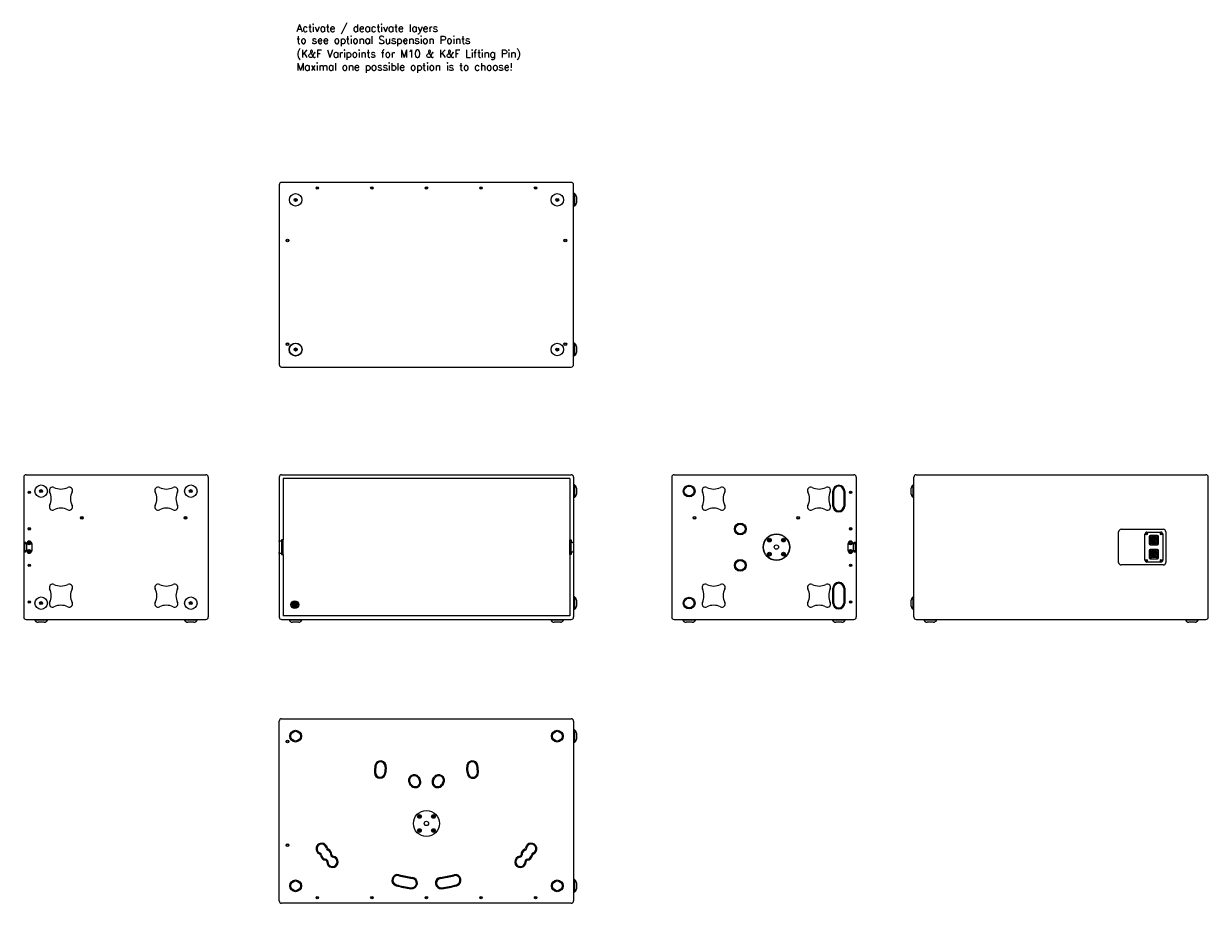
# Model space of a CAD drawing. Extents: x -509 to 4240, y -661 to 2865.
import ezdxf

# ---------------------------------------------------------------- set-up
doc = ezdxf.new("R2010")
doc.units = 0
doc.linetypes.add('Durchgehend', pattern=[0])
for name, color, linetype, lineweight in [('KF_NOMOS_XLT_BOTTOM', 7, 'Durchgehend', 25), ('KF_NOMOS_XLT_LEFT', 7, 'Durchgehend', 25), ('KF_NOMOS_XLT_REAR', 7, 'Durchgehend', 25), ('KF_NOMOS_XLT_RIGHT', 7, 'Durchgehend', 25), ('KF_NOMOS_XLT_TOP', 7, 'Durchgehend', 25)]:
    doc.layers.add(name, color=color, linetype=linetype, lineweight=lineweight)
doc.layers.add('KF_NOMOS_XLT_DIM', color=1, linetype='CONTINUOUS')
doc.layers.add('KF_NOMOS_XLT_FRONT', color=7, linetype='Durchgehend')
doc.styles.add('MEASURE', font='txt_IV25.ttf', dxfattribs={"height": 2.5})

# ---------------------------------------------------------------- blocks, each defined once
blk = doc.blocks.new('KF_NOMOS_XLT_FRONT')
at = {"layer": 'KF_NOMOS_XLT_FRONT'}
for p, q in [((-580.5, 0), (580.5, 0)), ((-590, -10), (-590, -9.5)), ((-590, -10), (-590, -266.2)), ((-575, -15), (-575, -260.5)), ((575, -15), (-575, -15)), ((575, -15), (575, -260.5)), ((590, -9.5), (590, -10)), ((590, -10), (590, -273.2)), ((593, -40.5), (590, -40.5)), ((593, -40.5), (593, -90.5)), ((590.3, -65), (590, -65)), ((590.3, -75), (590, -75)), ((593, -90.5), (590, -90.5)), ((590.3, -65), (590.3, -75)), ((601, -53), (601, -78)), ((-590, -268), (-590, -266.2)), ((-590, -268), (-590, -312)), ((-589.5, -264.5), (-580.5, -264.5)), ((-580.5, -260.5), (-580.5, -264.5)), ((-575, -260.5), (-580.5, -260.5)), ((-580.5, -261.5), (-577.5, -261.5)), ((-580.5, -261.5), (-580.5, -318.5)), ((-575.5, -261.5), (-577.5, -261.5)), ((-577.5, -261.5), (-577.5, -318.5)), ((-575.5, -318.5), (-575.5, -261.5)), ((-575, -270), (-575, -260.5)), ((-575, -310), (-575, -270)), ((575, -270), (575, -260.5)), ((575, -260.5), (580.5, -260.5)), ((575, -310), (575, -270)), ((575.5, -261.5), (578.5, -261.5)), ((575.5, -261.5), (575.5, -318.5)), ((580.5, -261.5), (578.5, -261.5)), ((578.5, -261.5), (578.5, -318.5)), ((580.5, -260.5), (580.5, -271.5)), ((589.5, -271.5), (580.5, -271.5)), ((580.5, -308.5), (580.5, -271.5)), ((590, -275), (590, -273.2)), ((590, -275), (590, -305)), ((-590, -313.8), (-590, -312)), ((-590, -313.8), (-590, -570)), ((-580.5, -315.5), (-589.5, -315.5)), ((-580.5, -315.5), (-580.5, -319.5)), ((-580.5, -318.5), (-577.5, -318.5)), ((-580.5, -319.5), (-575, -319.5)), ((-577.5, -318.5), (-575.5, -318.5)), ((-575, -319.5), (-575, -310)), ((-575, -319.5), (-575, -565)), ((575, -319.5), (575, -310)), ((575, -319.5), (575, -565)), ((580.5, -319.5), (575, -319.5)), ((575.5, -318.5), (578.5, -318.5)), ((578.5, -318.5), (580.5, -318.5)), ((580.5, -308.5), (589.5, -308.5)), ((580.5, -308.5), (580.5, -319.5)), ((590, -306.8), (590, -305)), ((590, -306.8), (590, -570)), ((-532.9, -518.5), (-533.4, -518.5)), ((-530.8, -512.3), (-530.8, -510.8)), ((-530.1, -519.4), (-530.7, -519.1)), ((-526.1, -517.7), (-526.1, -518.4)), ((-525.2, -522.2), (-524.5, -522.7)), ((-524.5, -510.8), (-524.5, -512.3)), ((-522, -518.4), (-522.5, -518.4)), ((593, -489.5), (590, -489.5)), ((590.3, -505), (590, -505)), ((590.3, -515), (590, -515)), ((590.3, -505), (590.3, -515)), ((593, -489.5), (593, -539.5)), ((601, -502), (601, -527)), ((575, -565), (-575, -565)), ((-533.3, -523.2), (-532.9, -523.2)), ((-529.3, -524.1), (-529.3, -523.2)), ((-529.3, -530.7), (-529.3, -529.7)), ((-526, -529.7), (-526, -530.7)), ((-522.4, -523.1), (-522, -523.1)), ((593, -539.5), (590, -539.5)), ((-590, -570), (-590, -570.5)), ((-580.5, -580), (580.5, -580)), ((-549.5, -583), (-549.5, -580)), ((-499.5, -583), (-549.5, -583)), ((-512, -591), (-537, -591)), ((-499.5, -583), (-499.5, -580)), ((499.5, -583), (499.5, -580)), ((549.5, -583), (499.5, -583)), ((537, -591), (512, -591)), ((549.5, -583), (549.5, -580)), ((590, -570.5), (590, -570))]:
    blk.add_line(p, q, dxfattribs=at)
for radius in [15.5, 15.4, 11.8]:
    blk.add_circle((-527.7, -520.8), radius, dxfattribs=at)
for centre, radius, start, end in [((-580.5, -9.5), 9.5, 90, 180), ((580.5, -9.5), 9.5, 0, 90), ((587.2, -53), 13.8, 0, 65.2385), ((587.2, -78), 13.8, 294.7615, 0), ((-527.7, -520.8), 9.05, 110.1986, 259.4959), ((-527.7, -520.8), 6.15, 23.278, 158.1956), ((-527.7, -520.8), 5.75, 156.5919, 205.0041), ((-527.7, -520.8), 10.4, 72.5999, 107.4001), ((-527.7, -520.8), 3.5, 62.7971, 150), ((-527.7, -520.8), 2.85, 150, 235.8471), ((-527.7, -520.8), 2.85, 330, 55.8471), ((-527.7, -520.8), 9.05, 280.5041, 69.8014), ((-527.7, -520.8), 5.75, 336.5919, 25.0041), ((587.2, -502), 13.8, 0, 65.2385), ((-527.7, -520.8), 6.15, 203.278, 338.1956), ((-527.4, -521.7), 3.07, 232.1382, 342.2398), ((-527.7, -520.8), 10, 260.5028, 279.4972), ((587.2, -527), 13.8, 294.7615, 0), ((-580.5, -570.5), 9.5, 180, 270), ((-537, -577.2), 13.8, 204.7615, 270), ((-512, -577.2), 13.8, 270, 335.2385), ((512, -577.2), 13.8, 204.7615, 270), ((537, -577.2), 13.8, 270, 335.2385), ((580.5, -570.5), 9.5, 270, 0)]:
    blk.add_arc(centre, radius, start, end, dxfattribs=at)
for points, knots in [([(-590, -266.2), (-590, -265.9), (-590, -265.7), (-590, -265.2), (-589.9, -264.9), (-589.8, -264.6), (-589.7, -264.5), (-589.5, -264.5)], [0.1809344, 0.1809344, 0.1809344, 0.1809344, 0.2643783, 0.2643783, 0.3985902, 0.3985902, 0.5328021, 0.5328021, 0.5328021, 0.5328021]), ([(590, -273.2), (590, -272.9), (590, -272.7), (590, -272.2), (589.9, -271.9), (589.8, -271.6), (589.7, -271.5), (589.5, -271.5)], [0.1809344, 0.1809344, 0.1809344, 0.1809344, 0.2643783, 0.2643783, 0.3985902, 0.3985902, 0.5328021, 0.5328021, 0.5328021, 0.5328021]), ([(-589.5, -315.5), (-589.7, -315.5), (-589.8, -315.4), (-589.9, -315.1), (-590, -314.8), (-590, -314.3), (-590, -314.1), (-590, -313.8)], [1.6723559, 1.6723559, 1.6723559, 1.6723559, 1.8065677, 1.8065677, 1.9407796, 1.9407796, 2.0242235, 2.0242235, 2.0242235, 2.0242235]), ([(589.5, -308.5), (589.7, -308.5), (589.8, -308.4), (589.9, -308.1), (590, -307.8), (590, -307.3), (590, -307.1), (590, -306.8)], [1.6725332, 1.6725332, 1.6725332, 1.6725332, 1.806745, 1.806745, 1.9409569, 1.9409569, 2.0244008, 2.0244008, 2.0244008, 2.0244008])]:
    blk.add_open_spline(points, degree=3, knots=knots, dxfattribs=at)
blk = doc.blocks.new('KF_NOMOS_XLT_TOP')
at = {"layer": 'KF_NOMOS_XLT_TOP'}
for p, q in [((-590, 9.5), (-590, 730.5)), ((-580.5, 740), (580.5, 740)), ((590, 730.5), (590, 9.5)), ((593, 695), (590, 695)), ((593, 695), (593, 645)), ((601, 682.5), (601, 657.5)), ((593, 645), (590, 645)), ((-64.1, 473.7), (-68.3, 479.8)), ((-60.8, 475.9), (-65, 482.1)), ((-33.8, 503.1), (-29.6, 496.9)), ((-30.5, 505.4), (-26.3, 499.2)), ((26.3, 499.2), (30.5, 505.4)), ((29.6, 496.9), (33.8, 503.1)), ((65, 482.1), (60.8, 475.9)), ((68.3, 479.8), (64.1, 473.7)), ((-30.4, 349.2), (-28.5, 350.5)), ((-30.1, 346.9), (-30.4, 349.2)), ((-28, 346), (-30.1, 346.9)), ((-28.5, 350.5), (-26.4, 349.6)), ((-26.1, 347.3), (-28, 346)), ((-26.4, 349.6), (-26.1, 347.3)), ((26, 348), (26.9, 350.1)), ((27.3, 346.1), (26, 348)), ((26.9, 350.1), (29.2, 350.4)), ((29.6, 346.4), (27.3, 346.1)), ((29.2, 350.4), (30.5, 348.5)), ((30.5, 348.5), (29.6, 346.4)), ((-30.5, 291.5), (-29.6, 293.6)), ((-29.2, 289.6), (-30.5, 291.5)), ((-29.6, 293.6), (-27.3, 293.9)), ((-26.9, 289.9), (-29.2, 289.6)), ((-27.3, 293.9), (-26, 292)), ((-26, 292), (-26.9, 289.9)), ((26.1, 292.7), (28, 294)), ((26.4, 290.4), (26.1, 292.7)), ((28.5, 289.5), (26.4, 290.4)), ((28, 294), (30.1, 293.1)), ((30.4, 290.8), (28.5, 289.5)), ((30.1, 293.1), (30.4, 290.8)), ((593, 95), (590, 95)), ((593, 95), (593, 45)), ((601, 82.5), (601, 57.5)), ((580.5, 0), (-580.5, 0)), ((-439, 23.4), (-437.5, 24.2)), ((-439, 21.6), (-439, 23.4)), ((-437.5, 20.8), (-439, 21.6)), ((-437.5, 24.2), (-436, 23.4)), ((-436, 21.6), (-437.5, 20.8)), ((-436, 23.4), (-436, 21.6)), ((-220.3, 23.4), (-218.8, 24.2)), ((-220.2, 21.6), (-220.3, 23.4)), ((-218.7, 20.8), (-220.2, 21.6)), ((-218.8, 24.2), (-217.3, 23.4)), ((-217.2, 21.6), (-218.7, 20.8)), ((-217.3, 23.4), (-217.2, 21.6)), ((-1.5, 23.4), (0, 24.2)), ((-1.5, 21.6), (-1.5, 23.4)), ((0, 20.8), (-1.5, 21.6)), ((0, 24.2), (1.5, 23.4)), ((1.5, 21.6), (0, 20.8)), ((1.5, 23.4), (1.5, 21.6)), ((217.2, 23.4), (218.7, 24.2)), ((217.3, 21.6), (217.2, 23.4)), ((218.8, 20.8), (217.3, 21.6)), ((218.7, 24.2), (220.2, 23.4)), ((220.3, 21.6), (218.8, 20.8)), ((220.2, 23.4), (220.3, 21.6)), ((436, 23.4), (437.5, 24.2)), ((436, 21.6), (436, 23.4)), ((437.5, 20.8), (436, 21.6)), ((437.5, 24.2), (439, 23.4)), ((439, 21.6), (437.5, 20.8)), ((439, 23.4), (439, 21.6)), ((593, 45), (590, 45))]:
    blk.add_line(p, q, dxfattribs=at)
for centre, radius in [((-524.5, 670), 23.5), ((-524.5, 670), 19.5), ((524.5, 670), 23.5), ((524.5, 670), 19.5), ((-556.8, 648.7), 5.5), ((-556.8, 648.7), 4), ((0, 320), 52.2), ((0, 320), 52.2), ((0, 320), 52.2), ((0, 320), 52.2), ((-28.2, 348.2), 7.5), ((-28.2, 348.2), 7.5), ((-28.2, 348.2), 7.5), ((-28.2, 348.2), 6), ((28.3, 348.2), 7.5), ((28.3, 348.2), 7.5), ((28.3, 348.2), 7.5), ((28.3, 348.2), 6), ((-28.2, 291.7), 7.5), ((-28.2, 291.7), 7.5), ((-28.2, 291.7), 7.5), ((-28.2, 291.7), 6), ((0, 320), 8.65), ((0, 320), 8.65), ((0, 320), 8.65), ((0, 320), 8.65), ((28.3, 291.7), 7.5), ((28.3, 291.7), 7.5), ((28.3, 291.7), 7.5), ((28.3, 291.7), 6), ((-556.8, 233.2), 5.5), ((-556.8, 233.2), 4), ((-524.5, 70), 23.5), ((-524.5, 70), 19.5), ((524.5, 70), 23.5), ((524.5, 70), 19.5), ((-437.5, 22.5), 5), ((-218.7, 22.5), 5), ((0, 22.5), 5), ((218.8, 22.5), 5), ((437.5, 22.5), 5)]:
    blk.add_circle(centre, radius, dxfattribs=at)
for centre, radius, start, end in [((-580.5, 730.5), 9.5, 90, 180), ((580.5, 730.5), 9.5, 0, 90), ((587.2, 682.5), 13.8, 0, 65.2385), ((587.2, 657.5), 13.8, 294.7615, 0), ((-183.9, 548.3), 22.8, 351.6442, 171.6442), ((183.9, 548.3), 22.8, 8.3558, 188.3558), ((0, 521.3), 208.7, 171.6442, 179.1361), ((-185.9, 524.1), 22.8, 179.1361, 359.1361), ((0, 521.3), 204.7, 171.6442, 179.1361), ((-185.9, 524.1), 18.8, 179.1361, 359.1361), ((-183.9, 548.3), 18.8, 351.6442, 171.6442), ((0, 521.3), 167.1, 171.6442, 179.1361), ((0, 521.3), 163.1, 171.6442, 179.1361), ((0, 521.3), 163.1, 0.8639, 8.3558), ((185.9, 524.1), 22.8, 180.8639, 0.8639), ((183.9, 548.3), 18.8, 8.3558, 188.3558), ((0, 521.3), 167.1, 0.8639, 8.3558), ((185.9, 524.1), 18.8, 180.8639, 0.8639), ((0, 521.3), 204.7, 0.8639, 8.3558), ((0, 521.3), 208.7, 0.8639, 8.3558), ((-49.4, 492.6), 22.8, 34.0497, 214.0497), ((-49.4, 492.6), 18.8, 34.0497, 214.0497), ((-45.2, 486.4), 22.8, 214.0497, 34.0497), ((-45.2, 486.4), 18.8, 214.0497, 34.0497), ((45.2, 486.4), 22.8, 145.9503, 325.9503), ((45.2, 486.4), 18.8, 145.9503, 325.9503), ((49.4, 492.6), 22.8, 325.9503, 145.9503), ((49.4, 492.6), 18.8, 325.9503, 145.9503), ((-419.8, 218.5), 22.8, 5.5893, 249.3064), ((419.8, 218.5), 22.8, 290.6936, 174.4107), ((-419.8, 218.5), 18.8, 5.5893, 249.3064), ((-429.6, 192.5), 5, 5.5893, 69.3064), ((-429.6, 192.5), 9, 5.5893, 69.3064), ((-401.9, 195.2), 22.8, 185.5893, 264.8411), ((-401.9, 195.2), 18.8, 185.5893, 264.8411), ((-392.1, 221.2), 9, 185.5893, 249.3064), ((-392.1, 221.2), 5, 185.5893, 249.3064), ((-401.9, 195.2), 18.8, 357.5546, 69.3064), ((-401.9, 195.2), 22.8, 357.5546, 69.3064), ((-374.2, 194), 9, 177.5546, 264.8411), ((-374.2, 194), 5, 177.5546, 264.8411), ((374.2, 194), 5, 275.1589, 2.4454), ((374.2, 194), 9, 275.1589, 2.4454), ((401.9, 195.2), 22.8, 110.6936, 182.4454), ((401.9, 195.2), 18.8, 110.6936, 182.4454), ((392.1, 221.2), 5, 290.6936, 354.4107), ((392.1, 221.2), 9, 290.6936, 354.4107), ((419.8, 218.5), 18.8, 290.6936, 174.4107), ((401.9, 195.2), 18.8, 275.1589, 354.4107), ((401.9, 195.2), 22.8, 275.1589, 354.4107), ((429.6, 192.5), 9, 110.6936, 174.4107), ((429.6, 192.5), 5, 110.6936, 174.4107), ((-404.4, 167.5), 5, 357.5546, 84.8411), ((-404.4, 167.5), 9, 357.5546, 84.8411), ((-376.7, 166.3), 22.8, 177.5546, 84.8411), ((-376.7, 166.3), 18.8, 177.5546, 84.8411), ((376.7, 166.3), 22.8, 95.1589, 2.4454), ((376.7, 166.3), 18.8, 95.1589, 2.4454), ((404.4, 167.5), 9, 95.1589, 182.4454), ((404.4, 167.5), 5, 95.1589, 182.4454), ((-115.8, 92.6), 22.8, 74.9458, 254.9458), ((-115.8, 92.6), 18.8, 74.9458, 254.9458), ((0.6, 525.4), 429.5, 254.9458, 262.3754), ((0.6, 525.4), 425.5, 254.9458, 262.3754), ((-58.9, 81.1), 22.8, 262.3754, 82.3754), ((-58.9, 81.1), 18.8, 262.3754, 82.3754), ((58.9, 81.1), 22.8, 97.6246, 277.6246), ((58.9, 81.1), 18.8, 97.6246, 277.6246), ((-0.6, 525.4), 425.5, 277.6246, 285.0542), ((-0.6, 525.4), 429.5, 277.6246, 285.0542), ((115.8, 92.6), 22.8, 285.0542, 105.0542), ((115.8, 92.6), 18.8, 285.0542, 105.0542), ((587.2, 82.5), 13.8, 0, 65.2385), ((0.6, 525.4), 471.1, 254.9458, 262.3754), ((0.6, 525.4), 467.1, 254.9458, 262.3754), ((-0.6, 525.4), 467.1, 277.6246, 285.0542), ((-0.6, 525.4), 471.1, 277.6246, 285.0542), ((587.2, 57.5), 13.8, 294.7615, 0), ((-580.5, 9.5), 9.5, 180, 270), ((580.5, 9.5), 9.5, 270, 0)]:
    blk.add_arc(centre, radius, start, end, dxfattribs=at)
blk = doc.blocks.new('KF_NOMOS_XLT_BOTTOM')
at = {"layer": 'KF_NOMOS_XLT_BOTTOM'}
for p, q in [((580.5, 0), (-580.5, 0)), ((-590, -9.5), (-590, -730.5)), ((-439, -21.6), (-437.5, -20.8)), ((-439, -23.4), (-439, -21.6)), ((-437.5, -24.2), (-439, -23.4)), ((-437.5, -20.8), (-436, -21.6)), ((-436, -23.4), (-437.5, -24.2)), ((-436, -21.6), (-436, -23.4)), ((-220.3, -23.4), (-220.2, -21.6)), ((-218.8, -24.2), (-220.3, -23.4)), ((-220.2, -21.6), (-218.7, -20.8)), ((-217.3, -23.4), (-218.8, -24.2)), ((-218.7, -20.8), (-217.2, -21.6)), ((-217.2, -21.6), (-217.3, -23.4)), ((-1.5, -21.6), (0, -20.8)), ((-1.5, -23.4), (-1.5, -21.6)), ((0, -24.2), (-1.5, -23.4)), ((0, -20.8), (1.5, -21.6)), ((1.5, -23.4), (0, -24.2)), ((1.5, -21.6), (1.5, -23.4)), ((217.2, -23.4), (217.3, -21.6)), ((218.7, -24.2), (217.2, -23.4)), ((217.3, -21.6), (218.8, -20.8)), ((220.2, -23.4), (218.7, -24.2)), ((218.8, -20.8), (220.3, -21.6)), ((220.3, -21.6), (220.2, -23.4)), ((436, -21.6), (437.5, -20.8)), ((436, -23.4), (436, -21.6)), ((437.5, -24.2), (436, -23.4)), ((437.5, -20.8), (439, -21.6)), ((439, -23.4), (437.5, -24.2)), ((439, -21.6), (439, -23.4)), ((590, -730.5), (590, -9.5)), ((593, -45), (590, -45)), ((593, -45), (593, -95)), ((-526.5, -68.9), (-524.5, -67.7)), ((-526.5, -71.2), (-526.5, -68.9)), ((-524.5, -72.3), (-526.5, -71.2)), ((-524.5, -67.7), (-522.5, -68.8)), ((-522.5, -71.1), (-524.5, -72.3)), ((-522.5, -68.8), (-522.5, -71.1)), ((522.5, -68.9), (524.5, -67.7)), ((522.5, -71.2), (522.5, -68.9)), ((524.5, -72.3), (522.5, -71.2)), ((524.5, -67.7), (526.5, -68.8)), ((526.5, -71.1), (524.5, -72.3)), ((526.5, -68.8), (526.5, -71.1)), ((601, -57.5), (601, -82.5)), ((593, -95), (590, -95)), ((593, -645), (590, -645)), ((593, -645), (593, -695)), ((601, -657.5), (601, -682.5)), ((-526.5, -668.9), (-524.5, -667.7)), ((-526.5, -671.2), (-526.5, -668.9)), ((-524.5, -672.3), (-526.5, -671.2)), ((-524.5, -667.7), (-522.5, -668.8)), ((-522.5, -671.1), (-524.5, -672.3)), ((-522.5, -668.8), (-522.5, -671.1)), ((522.5, -668.9), (524.5, -667.7)), ((522.5, -671.2), (522.5, -668.9)), ((524.5, -672.3), (522.5, -671.2)), ((524.5, -667.7), (526.5, -668.8)), ((526.5, -671.1), (524.5, -672.3)), ((526.5, -668.8), (526.5, -671.1)), ((593, -695), (590, -695)), ((-580.5, -740), (580.5, -740))]:
    blk.add_line(p, q, dxfattribs=at)
for centre, radius in [((-524.5, -70), 25), ((-437.5, -22.5), 5), ((-218.7, -22.5), 5), ((0, -22.5), 5), ((218.8, -22.5), 5), ((437.5, -22.5), 5), ((524.5, -70), 25), ((-524.5, -70), 6), ((524.5, -70), 6), ((-556.8, -233.2), 5.5), ((-556.8, -233.2), 4), ((556.8, -233.2), 5.5), ((556.8, -233.2), 4), ((-556.8, -648.7), 5.5), ((-556.8, -648.7), 4), ((-524.5, -670), 26), ((-524.5, -670), 25), ((-524.5, -670), 6.25), ((-524.5, -670), 6), ((524.5, -670), 25), ((524.5, -670), 6), ((556.8, -648.7), 5.5), ((556.8, -648.7), 4)]:
    blk.add_circle(centre, radius, dxfattribs=at)
for centre, radius, start, end in [((580.5, -9.5), 9.5, 0, 90), ((-580.5, -9.5), 9.5, 90, 180), ((587.2, -57.5), 13.8, 0, 65.2385), ((587.2, -82.5), 13.8, 294.7615, 0), ((587.2, -657.5), 13.8, 0, 65.2385), ((587.2, -682.5), 13.8, 294.7615, 0), ((-580.5, -730.5), 9.5, 180, 270), ((580.5, -730.5), 9.5, 270, 0)]:
    blk.add_arc(centre, radius, start, end, dxfattribs=at)
blk = doc.blocks.new('KF_NOMOS_XLT_RIGHT')
at = {"layer": 'KF_NOMOS_XLT_RIGHT'}
for p, q in [((-360.5, 0), (360.5, 0)), ((-370, -10), (-370, -9.5)), ((-370, -10), (-370, -260.5)), ((370, -9.5), (370, -10)), ((370, -10), (370, -570)), ((-349.2, -70), (-348.4, -68.5)), ((-348.4, -71.5), (-349.2, -70)), ((-348.4, -68.5), (-346.6, -68.5)), ((-346.6, -71.5), (-348.4, -71.5)), ((-346.6, -68.5), (-345.8, -70)), ((-345.8, -70), (-346.6, -71.5)), ((-302.3, -65.5), (-301.2, -63.5)), ((-301.1, -67.5), (-302.3, -65.5)), ((-301.2, -63.5), (-298.9, -63.5)), ((-298.8, -67.5), (-301.1, -67.5)), ((-298.9, -63.5), (-297.7, -65.5)), ((-297.7, -65.5), (-298.8, -67.5)), ((297.7, -65.5), (298.8, -63.5)), ((298.9, -67.5), (297.7, -65.5)), ((298.8, -63.5), (301.1, -63.5)), ((301.2, -67.5), (298.9, -67.5)), ((301.1, -63.5), (302.3, -65.5)), ((302.3, -65.5), (301.2, -67.5)), ((-134, -175), (-139.7, -175)), ((-134, -169.3), (-134, -175)), ((281.5, -175), (275.8, -175)), ((281.5, -169.3), (281.5, -175)), ((-349.2, -216.7), (-348.4, -215.2)), ((-348.4, -218.2), (-349.2, -216.7)), ((-348.4, -215.2), (-346.6, -215.2)), ((-346.6, -218.2), (-348.4, -218.2)), ((-346.6, -215.2), (-345.8, -216.7)), ((-345.8, -216.7), (-346.6, -218.2)), ((-370, -260.5), (-370, -271.5)), ((-363.5, -271.5), (-370, -271.5)), ((-370, -271.5), (-370, -308.5)), ((-367, -302.5), (-367, -277.5)), ((-360, -275), (-360, -305)), ((-357, -305), (-357, -275)), ((-349.8, -274.5), (-348.2, -272.8)), ((-349.1, -276.7), (-349.8, -274.5)), ((-346.8, -277.2), (-349.1, -276.7)), ((-348.2, -272.8), (-345.9, -273.3)), ((-345.2, -275.5), (-346.8, -277.2)), ((-345.9, -273.3), (-345.2, -275.5)), ((-338, -275), (-338, -305)), ((-370, -308.5), (-363.5, -308.5)), ((-370, -308.5), (-370, -319.5)), ((-370, -319.5), (-370, -570)), ((-349.8, -304.9), (-348.5, -302.9)), ((-348.8, -306.9), (-349.8, -304.9)), ((-346.5, -307.1), (-348.8, -306.9)), ((-348.5, -302.9), (-346.2, -303.1)), ((-345.2, -305.1), (-346.5, -307.1)), ((-346.2, -303.1), (-345.2, -305.1)), ((-349.2, -363.3), (-348.4, -361.8)), ((-348.4, -364.8), (-349.2, -363.3)), ((-348.4, -361.8), (-346.6, -361.8)), ((-346.6, -364.8), (-348.4, -364.8)), ((-346.6, -361.8), (-345.8, -363.3)), ((-345.8, -363.3), (-346.6, -364.8)), ((-349.2, -510), (-348.4, -508.5)), ((-348.4, -511.5), (-349.2, -510)), ((-348.4, -508.5), (-346.6, -508.5)), ((-346.6, -511.5), (-348.4, -511.5)), ((-346.6, -508.5), (-345.8, -510)), ((-345.8, -510), (-346.6, -511.5)), ((-302.3, -514.5), (-301.2, -512.5)), ((-301.1, -516.5), (-302.3, -514.5)), ((-301.2, -512.5), (-298.9, -512.5)), ((-298.8, -516.5), (-301.1, -516.5)), ((-298.9, -512.5), (-297.7, -514.5)), ((-297.7, -514.5), (-298.8, -516.5)), ((297.7, -514.5), (298.8, -512.5)), ((298.9, -516.5), (297.7, -514.5)), ((298.8, -512.5), (301.1, -512.5)), ((301.2, -516.5), (298.9, -516.5)), ((301.1, -512.5), (302.3, -514.5)), ((302.3, -514.5), (301.2, -516.5)), ((-370, -570), (-370, -570.5)), ((-360.5, -580), (360.5, -580)), ((-325, -583), (-325, -580)), ((-275, -583), (-325, -583)), ((-287.5, -591), (-312.5, -591)), ((-275, -583), (-275, -580)), ((275, -583), (275, -580)), ((325, -583), (275, -583)), ((312.5, -591), (287.5, -591)), ((325, -583), (325, -580)), ((370, -570.5), (370, -570))]:
    blk.add_line(p, q, dxfattribs=at)
for centre, radius in [((-300, -65.5), 25), ((300, -65.5), 25), ((-347.5, -70), 5), ((-300, -65.5), 6), ((300, -65.5), 6), ((-136.8, -172.2), 5.5), ((-136.8, -172.2), 4), ((278.7, -172.2), 5.5), ((278.7, -172.2), 4), ((-347.5, -216.7), 5), ((-347.5, -275), 6), ((-347.5, -305), 6), ((-347.5, -363.3), 5), ((-347.5, -510), 5), ((-300, -514.5), 25), ((-300, -514.5), 6), ((300, -514.5), 25), ((300, -514.5), 6)]:
    blk.add_circle(centre, radius, dxfattribs=at)
for centre, radius, start, end in [((360.5, -9.5), 9.5, 0, 90), ((-360.5, -9.5), 9.5, 90, 180), ((-254.3, -62.2), 13, 63.644, 206.356), ((-321.5, -95.5), 62, 333.644, 26.356), ((-221, 5), 62, 243.644, 296.356), ((-187.7, -62.2), 13, 333.644, 116.356), ((-120.5, -95.5), 62, 153.644, 206.356), ((168.7, -62.2), 13, 63.644, 206.356), ((101.5, -95.5), 62, 333.644, 26.356), ((202, 5), 62, 243.644, 296.356), ((235.3, -62.2), 13, 333.644, 116.356), ((302.5, -95.5), 62, 153.644, 206.356), ((-254.3, -128.8), 13, 153.644, 296.356), ((-221, -196), 62, 63.644, 116.356), ((-187.7, -128.8), 13, 243.644, 26.356), ((168.7, -128.8), 13, 153.644, 296.356), ((202, -196), 62, 63.644, 116.356), ((235.3, -128.8), 13, 243.644, 26.356), ((-363.5, -277.5), 3.5, 90, 180), ((-363.5, -275), 3.5, 0, 31.0027), ((-363.5, -277.5), 3.5, 0, 31.0027), ((-347.5, -275), 9.5, 0, 180), ((-363.5, -302.5), 3.5, 180, 270), ((-363.5, -302.5), 3.5, 328.9973, 0), ((-363.5, -305), 3.5, 328.9973, 0), ((-347.5, -305), 9.5, 180, 0), ((-254.3, -451.2), 13, 63.644, 206.356), ((-321.5, -484.5), 62, 333.644, 26.356), ((-221, -384), 62, 243.644, 296.356), ((-187.7, -451.2), 13, 333.644, 116.356), ((-120.5, -484.5), 62, 153.644, 206.356), ((168.7, -451.2), 13, 63.644, 206.356), ((101.5, -484.5), 62, 333.644, 26.356), ((202, -384), 62, 243.644, 296.356), ((235.3, -451.2), 13, 333.644, 116.356), ((302.5, -484.5), 62, 153.644, 206.356), ((-254.3, -517.8), 13, 153.644, 296.356), ((-187.7, -517.8), 13, 243.644, 26.356), ((168.7, -517.8), 13, 153.644, 296.356), ((235.3, -517.8), 13, 243.644, 26.356), ((-221, -585), 62, 63.644, 116.356), ((202, -585), 62, 63.644, 116.356), ((-360.5, -570.5), 9.5, 180, 270), ((-312.5, -577.2), 13.8, 204.7615, 270), ((-287.5, -577.2), 13.8, 270, 335.2385), ((287.5, -577.2), 13.8, 204.7615, 270), ((312.5, -577.2), 13.8, 270, 335.2385), ((360.5, -570.5), 9.5, 270, 0)]:
    blk.add_arc(centre, radius, start, end, dxfattribs=at)
for points, knots in [([(-360.5, -273.2), (-360.7, -272.9), (-360.8, -272.7), (-361.3, -272.2), (-361.7, -271.9), (-362.6, -271.6), (-363.1, -271.5), (-363.5, -271.5)], [0.1809344, 0.1809344, 0.1809344, 0.1809344, 0.2643783, 0.2643783, 0.3985902, 0.3985902, 0.5328021, 0.5328021, 0.5328021, 0.5328021]), ([(-360.5, -275.7), (-360.7, -275.4), (-360.8, -275.2), (-361.3, -274.7), (-361.7, -274.4), (-362.6, -274.1), (-363.1, -274), (-363.5, -274)], [0.1809344, 0.1809344, 0.1809344, 0.1809344, 0.2643783, 0.2643783, 0.3985902, 0.3985902, 0.5328021, 0.5328021, 0.5328021, 0.5328021]), ([(-360.5, -304.3), (-360.7, -304.6), (-360.8, -304.8), (-361.3, -305.3), (-361.7, -305.6), (-362.6, -305.9), (-363.1, -306), (-363.5, -306)], [0.1809344, 0.1809344, 0.1809344, 0.1809344, 0.2643783, 0.2643783, 0.3985902, 0.3985902, 0.5328021, 0.5328021, 0.5328021, 0.5328021]), ([(-363.5, -308.5), (-363.1, -308.5), (-362.6, -308.4), (-361.7, -308.1), (-361.3, -307.8), (-360.8, -307.3), (-360.7, -307.1), (-360.5, -306.8)], [1.6725332, 1.6725332, 1.6725332, 1.6725332, 1.806745, 1.806745, 1.9409569, 1.9409569, 2.0244008, 2.0244008, 2.0244008, 2.0244008])]:
    blk.add_open_spline(points, degree=3, knots=knots, dxfattribs=at)
blk = doc.blocks.new('KF_NOMOS_XLT_LEFT')
at = {"layer": 'KF_NOMOS_XLT_LEFT'}
for p, q in [((-360.5, 0), (360.5, 0)), ((-370, -10), (-370, -9.5)), ((-370, -10), (-370, -570)), ((370, -9.5), (370, -10)), ((370, -10), (370, -260.5)), ((276.5, -125.5), (276.5, -65.5)), ((280.5, -125.5), (280.5, -65.5)), ((319.5, -65.5), (319.5, -125.5)), ((323.5, -65.5), (323.5, -125.5)), ((345.8, -70), (346.6, -68.5)), ((346.6, -71.5), (345.8, -70)), ((346.6, -68.5), (348.4, -68.5)), ((348.4, -71.5), (346.6, -71.5)), ((348.4, -68.5), (349.2, -70)), ((349.2, -70), (348.4, -71.5)), ((345.8, -216.7), (346.6, -215.2)), ((346.6, -218.2), (345.8, -216.7)), ((346.6, -215.2), (348.4, -215.2)), ((348.4, -218.2), (346.6, -218.2)), ((348.4, -215.2), (349.2, -216.7)), ((349.2, -216.7), (348.4, -218.2)), ((19.5, -262), (20.4, -259.9)), ((20.8, -263.9), (19.5, -262)), ((20.4, -259.9), (22.7, -259.6)), ((23.1, -263.6), (20.8, -263.9)), ((22.7, -259.6), (24, -261.5)), ((24, -261.5), (23.1, -263.6)), ((75.9, -261.6), (77.2, -259.7)), ((77, -263.7), (75.9, -261.6)), ((79.3, -263.8), (77, -263.7)), ((77.2, -259.7), (79.5, -259.8)), ((80.6, -261.9), (79.3, -263.8)), ((79.5, -259.8), (80.6, -261.9)), ((338, -305), (338, -275)), ((345.2, -274.9), (346.5, -272.9)), ((346.2, -276.9), (345.2, -274.9)), ((348.5, -277.1), (346.2, -276.9)), ((346.5, -272.9), (348.8, -273.1)), ((349.8, -275.1), (348.5, -277.1)), ((348.8, -273.1), (349.8, -275.1)), ((357, -275), (357, -305)), ((360, -305), (360, -275)), ((370, -271.5), (363.5, -271.5)), ((367, -277.5), (367, -302.5)), ((370, -260.5), (370, -264.5)), ((370, -261.5), (370, -318.5)), ((19.4, -318.3), (20.5, -316.3)), ((20.7, -320.3), (19.4, -318.3)), ((20.5, -316.3), (22.8, -316.2)), ((23, -320.2), (20.7, -320.3)), ((22.8, -316.2), (24.1, -318.2)), ((24.1, -318.2), (23, -320.2)), ((76, -318.9), (76.6, -316.7)), ((77.7, -320.5), (76, -318.9)), ((76.6, -316.7), (78.8, -316)), ((79.9, -319.8), (77.7, -320.5)), ((78.8, -316), (80.5, -317.6)), ((80.5, -317.6), (79.9, -319.8)), ((345.2, -304.5), (346.8, -302.8)), ((345.9, -306.7), (345.2, -304.5)), ((348.2, -307.2), (345.9, -306.7)), ((346.8, -302.8), (349.1, -303.3)), ((349.8, -305.5), (348.2, -307.2)), ((349.1, -303.3), (349.8, -305.5)), ((363.5, -308.5), (370, -308.5)), ((370, -315.5), (370, -319.5)), ((370, -319.5), (370, -570)), ((345.8, -363.3), (346.6, -361.8)), ((346.6, -364.8), (345.8, -363.3)), ((346.6, -361.8), (348.4, -361.8)), ((348.4, -364.8), (346.6, -364.8)), ((348.4, -361.8), (349.2, -363.3)), ((349.2, -363.3), (348.4, -364.8)), ((276.5, -514.5), (276.5, -454.5)), ((280.5, -514.5), (280.5, -454.5)), ((319.5, -454.5), (319.5, -514.5)), ((323.5, -454.5), (323.5, -514.5)), ((345.8, -510), (346.6, -508.5)), ((346.6, -511.5), (345.8, -510)), ((346.6, -508.5), (348.4, -508.5)), ((348.4, -511.5), (346.6, -511.5)), ((348.4, -508.5), (349.2, -510)), ((349.2, -510), (348.4, -511.5)), ((-370, -570), (-370, -570.5)), ((-360.5, -580), (360.5, -580)), ((-325, -583), (-325, -580)), ((-275, -583), (-325, -583)), ((-287.5, -591), (-312.5, -591)), ((-275, -583), (-275, -580)), ((275, -583), (275, -580)), ((325, -583), (275, -583)), ((312.5, -591), (287.5, -591)), ((325, -583), (325, -580)), ((370, -570.5), (370, -570))]:
    blk.add_line(p, q, dxfattribs=at)
for centre, radius in [((-300, -65.5), 23.5), ((-300, -65.5), 19.5), ((347.5, -70), 5), ((-278.7, -172.2), 5.5), ((-278.7, -172.2), 4), ((136.8, -172.2), 5.5), ((136.8, -172.2), 4), ((-95, -217.2), 23.5), ((-95, -217.2), 19.5), ((50, -290), 53.5), ((347.5, -216.7), 5), ((50, -290), 52.2), ((21.7, -261.8), 7.5), ((21.7, -261.8), 6), ((50, -290), 8.65), ((78.2, -261.8), 7.5), ((78.2, -261.8), 6), ((347.5, -275), 6), ((21.7, -318.3), 7.5), ((21.7, -318.3), 6), ((78.2, -318.3), 7.5), ((78.2, -318.3), 6), ((347.5, -305), 6), ((-95, -362.8), 23.5), ((-95, -362.8), 19.5), ((347.5, -363.3), 5), ((-300, -514.5), 23.5), ((-300, -514.5), 19.5), ((347.5, -510), 5)]:
    blk.add_circle(centre, radius, dxfattribs=at)
for centre, radius, start, end in [((-360.5, -9.5), 9.5, 90, 180), ((300, -65.5), 23.5, 0, 180), ((300, -65.5), 19.5, 0, 180), ((360.5, -9.5), 9.5, 0, 90), ((-235.3, -62.2), 13, 63.644, 206.356), ((-302.5, -95.5), 62, 333.644, 26.356), ((-202, 5), 62, 243.644, 296.356), ((-168.7, -62.2), 13, 333.644, 116.356), ((-101.5, -95.5), 62, 153.644, 206.356), ((187.7, -62.2), 13, 63.644, 206.356), ((120.5, -95.5), 62, 333.644, 26.356), ((221, 5), 62, 243.644, 296.356), ((254.3, -62.2), 13, 333.644, 116.356), ((321.5, -95.5), 62, 153.644, 206.356), ((-235.3, -128.8), 13, 153.644, 296.356), ((-202, -196), 62, 63.644, 116.356), ((-168.7, -128.8), 13, 243.644, 26.356), ((187.7, -128.8), 13, 153.644, 296.356), ((221, -196), 62, 63.644, 116.356), ((254.3, -128.8), 13, 243.644, 26.356), ((300, -125.5), 23.5, 180, 0), ((300, -125.5), 19.5, 180, 0), ((347.5, -275), 9.5, 0, 180), ((363.5, -275), 3.5, 148.9973, 180), ((363.5, -277.5), 3.5, 148.9973, 180), ((363.5, -277.5), 3.5, 0, 90), ((347.5, -305), 9.5, 180, 0), ((363.5, -302.5), 3.5, 180, 211.0027), ((363.5, -305), 3.5, 180, 211.0027), ((363.5, -302.5), 3.5, 270, 0), ((-235.3, -451.2), 13, 63.644, 206.356), ((-302.5, -484.5), 62, 333.644, 26.356), ((-202, -384), 62, 243.644, 296.356), ((-168.7, -451.2), 13, 333.644, 116.356), ((-101.5, -484.5), 62, 153.644, 206.356), ((187.7, -451.2), 13, 63.644, 206.356), ((120.5, -484.5), 62, 333.644, 26.356), ((221, -384), 62, 243.644, 296.356), ((254.3, -451.2), 13, 333.644, 116.356), ((321.5, -484.5), 62, 153.644, 206.356), ((300, -454.5), 23.5, 0, 180), ((300, -454.5), 19.5, 0, 180), ((-235.3, -517.8), 13, 153.644, 296.356), ((-168.7, -517.8), 13, 243.644, 26.356), ((187.7, -517.8), 13, 153.644, 296.356), ((254.3, -517.8), 13, 243.644, 26.356), ((300, -514.5), 23.5, 180, 0), ((300, -514.5), 19.5, 180, 0), ((-202, -585), 62, 63.644, 116.356), ((221, -585), 62, 63.644, 116.356), ((-360.5, -570.5), 9.5, 180, 270), ((-312.5, -577.2), 13.8, 204.7615, 270), ((-287.5, -577.2), 13.8, 270, 335.2385), ((287.5, -577.2), 13.8, 204.7615, 270), ((312.5, -577.2), 13.8, 270, 335.2385), ((360.5, -570.5), 9.5, 270, 0)]:
    blk.add_arc(centre, radius, start, end, dxfattribs=at)
for points, knots in [([(363.5, -271.5), (363.1, -271.5), (362.6, -271.6), (361.7, -271.9), (361.3, -272.2), (360.8, -272.7), (360.7, -272.9), (360.5, -273.2)], [1.6725332, 1.6725332, 1.6725332, 1.6725332, 1.806745, 1.806745, 1.9409569, 1.9409569, 2.0244008, 2.0244008, 2.0244008, 2.0244008]), ([(360.5, -275.7), (360.7, -275.4), (360.8, -275.2), (361.3, -274.7), (361.7, -274.4), (362.6, -274.1), (363.1, -274), (363.5, -274)], [0.1809344, 0.1809344, 0.1809344, 0.1809344, 0.2643783, 0.2643783, 0.3985902, 0.3985902, 0.5328021, 0.5328021, 0.5328021, 0.5328021]), ([(360.5, -304.3), (360.7, -304.6), (360.8, -304.8), (361.3, -305.3), (361.7, -305.6), (362.6, -305.9), (363.1, -306), (363.5, -306)], [0.1809344, 0.1809344, 0.1809344, 0.1809344, 0.2643783, 0.2643783, 0.3985902, 0.3985902, 0.5328021, 0.5328021, 0.5328021, 0.5328021]), ([(360.5, -306.8), (360.7, -307.1), (360.8, -307.3), (361.3, -307.8), (361.7, -308.1), (362.6, -308.4), (363.1, -308.5), (363.5, -308.5)], [0.1809344, 0.1809344, 0.1809344, 0.1809344, 0.2643783, 0.2643783, 0.3985902, 0.3985902, 0.5328021, 0.5328021, 0.5328021, 0.5328021])]:
    blk.add_open_spline(points, degree=3, knots=knots, dxfattribs=at)
blk = doc.blocks.new('KF_NOMOS_XLT_REAR')
at = {"layer": 'KF_NOMOS_XLT_REAR'}
for p, q in [((-580.5, 0), (580.5, 0)), ((-593, -90.5), (-593, -40.5)), ((-593, -40.5), (-590, -40.5)), ((-590, -10), (-590, -9.5)), ((-590, -570), (-590, -10)), ((590, -9.5), (590, -10)), ((590, -570), (590, -10)), ((-601, -78), (-601, -53)), ((-593, -90.5), (-590, -90.5)), ((230.5, -351.4), (230.5, -228.6)), ((240.6, -218.5), (409.4, -218.5)), ((341.1, -236.5), (341.8, -235.2)), ((341.8, -237.7), (341.1, -236.5)), ((341.8, -235.2), (343.2, -235.3)), ((343.2, -235.3), (343.9, -236.5)), ((343.9, -236.5), (343.2, -237.8)), ((344, -230), (400, -230)), ((400.1, -236.5), (400.8, -235.2)), ((400.8, -237.7), (400.1, -236.5)), ((400.8, -235.2), (402.2, -235.3)), ((402.2, -235.3), (402.9, -236.5)), ((402.9, -236.5), (402.2, -237.8)), ((419.5, -228.6), (419.5, -351.4)), ((336, -342), (336, -238)), ((343.2, -237.8), (341.8, -237.7)), ((353, -247.5), (353, -276.5)), ((386.5, -243), (357.5, -243)), ((357.5, -281), (386.5, -281)), ((366.7, -259.7), (366.3, -259.7)), ((366.4, -264.4), (366.8, -264.4)), ((368.9, -253.5), (368.9, -252)), ((369.5, -260.6), (369, -260.3)), ((370.4, -265.3), (370.4, -264.4)), ((370.4, -271.9), (370.4, -270.9)), ((373.6, -258.9), (373.6, -259.6)), ((373.6, -270.9), (373.6, -271.9)), ((374.5, -263.4), (375.2, -263.9)), ((375.1, -252), (375.1, -253.5)), ((377.6, -259.6), (377.2, -259.6)), ((377.3, -264.3), (377.7, -264.3)), ((391, -276.5), (391, -247.5)), ((402.2, -237.8), (400.8, -237.7)), ((408, -238), (408, -342)), ((353, -303.5), (353, -332.5)), ((386.5, -299), (357.5, -299)), ((366.7, -315.7), (366.3, -315.7)), ((366.4, -320.4), (366.8, -320.4)), ((368.9, -309.5), (368.9, -308)), ((369.5, -316.6), (369, -316.3)), ((370.4, -321.3), (370.4, -320.4)), ((370.4, -327.9), (370.4, -326.9)), ((373.6, -314.9), (373.6, -315.6)), ((373.6, -326.9), (373.6, -327.9)), ((374.5, -319.4), (375.2, -319.9)), ((375.1, -308), (375.1, -309.5)), ((377.6, -315.6), (377.2, -315.6)), ((377.3, -320.3), (377.7, -320.3)), ((391, -332.5), (391, -303.5)), ((409.4, -361.5), (240.6, -361.5)), ((341.1, -343.5), (341.8, -342.2)), ((341.8, -344.7), (341.1, -343.5)), ((341.8, -342.2), (343.2, -342.3)), ((343.2, -344.8), (341.8, -344.7)), ((343.2, -342.3), (343.9, -343.5)), ((343.9, -343.5), (343.2, -344.8)), ((400, -350), (344, -350)), ((357.5, -337), (386.5, -337)), ((400.1, -343.5), (400.8, -342.2)), ((400.8, -344.7), (400.1, -343.5)), ((400.8, -342.2), (402.2, -342.3)), ((402.2, -344.8), (400.8, -344.7)), ((402.2, -342.3), (402.9, -343.5)), ((402.9, -343.5), (402.2, -344.8)), ((-601, -527), (-601, -502)), ((-593, -539.5), (-593, -489.5)), ((-593, -489.5), (-590, -489.5)), ((-593, -539.5), (-590, -539.5)), ((-590, -570), (-590, -570.5)), ((-580.5, -580), (580.5, -580)), ((-549.5, -583), (-549.5, -580)), ((-499.5, -583), (-549.5, -583)), ((-512, -591), (-537, -591)), ((-499.5, -583), (-499.5, -580)), ((499.5, -583), (499.5, -580)), ((549.5, -583), (499.5, -583)), ((537, -591), (512, -591)), ((549.5, -583), (549.5, -580)), ((590, -570.5), (590, -570))]:
    blk.add_line(p, q, dxfattribs=at)
for centre, radius in [((342.5, -236.5), 3.73), ((401.5, -236.5), 3.73), ((357.4, -247.4), 3), ((357.4, -276.6), 3), ((372, -262), 15.4), ((372, -262), 11.8), ((386.6, -247.4), 3), ((386.6, -276.6), 3), ((357.4, -303.4), 3), ((357.4, -332.6), 3), ((372, -318), 15.4), ((372, -318), 11.8), ((386.6, -303.4), 3), ((386.6, -332.6), 3), ((342.5, -343.5), 3.73), ((401.5, -343.5), 3.73)]:
    blk.add_circle(centre, radius, dxfattribs=at)
for centre, radius, start, end in [((-580.5, -9.5), 9.5, 90, 180), ((580.5, -9.5), 9.5, 0, 90), ((-587.2, -53), 13.8, 114.7615, 180), ((-587.2, -78), 13.8, 180, 245.2385), ((240.6, -228.6), 10.1, 90, 180), ((344, -238), 8, 90, 180), ((400, -238), 8, 0, 90), ((409.4, -228.6), 10.1, 0, 90), ((357.5, -247.5), 4.5, 90, 180), ((357.5, -276.5), 4.5, 180, 270), ((372, -262), 9.05, 110.1986, 259.4959), ((372, -262), 5.75, 156.5919, 205.0041), ((372, -262), 6.15, 23.278, 158.1956), ((372, -262), 6.15, 203.278, 338.1956), ((372, -262), 10.4, 72.5999, 107.4001), ((372, -262), 3.5, 62.7971, 150), ((372, -262), 2.85, 150, 235.8471), ((372.3, -262.9), 3.07, 232.1382, 342.2398), ((372, -262), 10, 260.5028, 279.4972), ((372, -262), 9.05, 280.5041, 69.8014), ((372, -262), 2.85, 330, 55.8471), ((372, -262), 5.75, 336.5919, 25.0041), ((386.5, -247.5), 4.5, 0, 90), ((386.5, -276.5), 4.5, 270, 0), ((357.5, -303.5), 4.5, 90, 180), ((372, -318), 9.05, 110.1986, 259.4959), ((372, -318), 5.75, 156.5919, 205.0041), ((372, -318), 6.15, 23.278, 158.1956), ((372, -318), 6.15, 203.278, 338.1956), ((372, -318), 10.4, 72.5999, 107.4001), ((372, -318), 3.5, 62.7971, 150), ((372, -318), 2.85, 150, 235.8471), ((372.3, -318.9), 3.07, 232.1382, 342.2398), ((372, -318), 10, 260.5028, 279.4972), ((372, -318), 9.05, 280.5041, 69.8014), ((372, -318), 2.85, 330, 55.8471), ((372, -318), 5.75, 336.5919, 25.0041), ((386.5, -303.5), 4.5, 0, 90), ((240.6, -351.4), 10.1, 180, 270), ((344, -342), 8, 180, 270), ((357.5, -332.5), 4.5, 180, 270), ((386.5, -332.5), 4.5, 270, 0), ((400, -342), 8, 270, 0), ((409.4, -351.4), 10.1, 270, 0), ((-587.2, -502), 13.8, 114.7615, 180), ((-587.2, -527), 13.8, 180, 245.2385), ((-580.5, -570.5), 9.5, 180, 270), ((-537, -577.2), 13.8, 204.7615, 270), ((-512, -577.2), 13.8, 270, 335.2385), ((512, -577.2), 13.8, 204.7615, 270), ((537, -577.2), 13.8, 270, 335.2385), ((580.5, -570.5), 9.5, 270, 0)]:
    blk.add_arc(centre, radius, start, end, dxfattribs=at)

msp = doc.modelspace()

# ---------------------------------------------------------------- block references
at = {"layer": 'KF_NOMOS_XLT_BOTTOM'}
msp.add_blockref('KF_NOMOS_XLT_BOTTOM', (1105.8, 2229.1), dxfattribs=at)
at = {"layer": 'KF_NOMOS_XLT_FRONT'}
msp.add_blockref('KF_NOMOS_XLT_FRONT', (1105.8, 1057), dxfattribs=at)
at = {"layer": 'KF_NOMOS_XLT_LEFT'}
msp.add_blockref('KF_NOMOS_XLT_LEFT', (2459, 1057), dxfattribs=at)
at = {"layer": 'KF_NOMOS_XLT_REAR'}
msp.add_blockref('KF_NOMOS_XLT_REAR', (3650.3, 1057), dxfattribs=at)
at = {"layer": 'KF_NOMOS_XLT_RIGHT'}
msp.add_blockref('KF_NOMOS_XLT_RIGHT', (-138.8, 1057), dxfattribs=at)
at = {"layer": 'KF_NOMOS_XLT_TOP'}
msp.add_blockref('KF_NOMOS_XLT_TOP', (1105.8, -660.9), dxfattribs=at)

# ---------------------------------------------------------------- texts
at = {"layer": 'KF_NOMOS_XLT_DIM', "style": 'MEASURE'}
for s, p in [('Activate / deactivate layers', (585.4, 2832.8)), ('to see optional Suspension Points', (585.4, 2785.1)), ('(K&F Varipoints for M10 & K&F Lifting Pin)', (585.4, 2730)), ('Maximal one possible option is to choose!', (585.4, 2677.8))]:
    msp.add_text(s, height=30, dxfattribs=at).set_placement(p)

doc.saveas('drawing.dxf')
